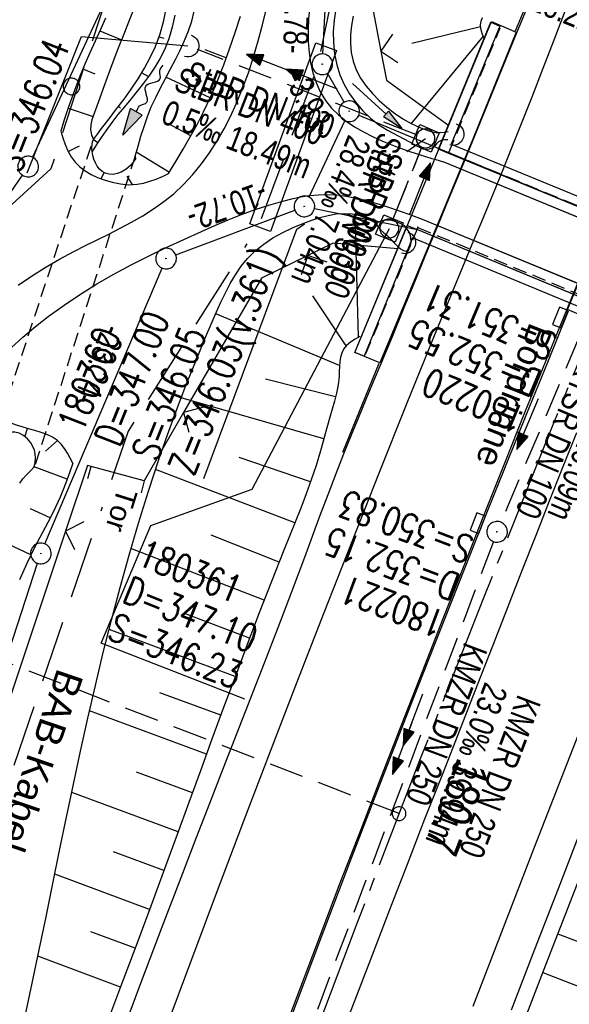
# Model space of a CAD drawing. Extents: x 507679 to 508174, y 445771 to 446563.
# Tile 20 of 43: x 507878 to 507918, y 446115 to 446187. Entities that reach past the tile are written whole.
import ezdxf

# ---------------------------------------------------------------- set-up
doc = ezdxf.new("R2010")
doc.units = 0
doc.header["$LTSCALE"] = 10
doc.header["$MEASUREMENT"] = 0
for name, pattern in [('ACAD_ISO16W100', [73, 15, -6.5, 15, -6.5, 15, -7, 1, -7]), ('ACHSE', [5.5, 4, -0.5, 0.5, -0.5]), ('AUSGEZOGEN', [0]), ('LT00', [0]), ('LT01', [0.2, 0.1, -0.1]), ('LT05', [0.7, 0.5, -0.2]), ('LT12', [0.4, 0.3, -0.1]), ('LT17', [0.15, 0.1, -0.05]), ('STRICHLINIE2', [0.375, 0.25, -0.125])]:
    doc.linetypes.add(name, pattern=pattern)
doc.layers.get('0').update_dxf_attribs({"linetype": 'LT00'})
for name, color, linetype in [('--EK_FBR', 250, 'LT00'), ('--EK_Halt-Pfeil', 4, 'LT00'), ('--EK_Haltung', 7, 'STRICHLINIE2'), ('--EK_Haltung-Text', 140, 'LT00'), ('--EK_Schacht-Text', 5, 'LT00'), ('--EK_ST-93-1', 30, 'LT17'), ('--EL_DFK_AB_L', 21, 'LT00'), ('--EL_DFK_AB_P', 7, 'LT00'), ('--EL_Halt-Pfeil', 4, 'LT00'), ('--EL_Haltung', 182, 'STRICHLINIE2'), ('--EL_Haltung-Text', 182, 'LT00'), ('--FLIEßRICHTPFEIL', 180, 'Continuous'), ('-AX-093', 35, 'ACHSE'), ('-ST-93-1', 250, 'LT00'), ('ABSTAND', 8, 'LT00'), ('BAB-KABEL', 220, 'ACAD_ISO16W100'), ('BAB-KABEL_TEXT', 221, 'Continuous'), ('DFK_AB_L', 21, 'LT00'), ('DFK_AB_P', 7, 'LT00'), ('DFK_BEBAUUNG', 250, 'LT00'), ('DFK_GZPKT', 250, 'LT00'), ('DFK_KATASTER', 250, 'LT00'), ('DFK_VERMPKT', 252, 'LT00'), ('DL', 182, 'LT12'), ('DL_PFEIL', 201, 'LT00'), ('DL_TEXT', 182, 'LT00'), ('PFEIL', 140, 'AUSGEZOGEN'), ('RINNE_TEXT', 11, 'Continuous'), ('TOR_TEXT_A', 11, 'Continuous'), ('V128_AFBR_BAB', 250, 'LT00'), ('V128_BOESCH', 250, 'LT00'), ('V128_BOSCHUNG', 250, 'LT00'), ('V128_BR_KAPPE', 30, 'LT00'), ('V128_BR_WID', 30, 'LT17'), ('V128_GRABEN', 250, 'LT00'), ('V128_H_BORD', 8, 'LT00'), ('V128_KA_MULD', 182, 'LT00'), ('V128_KA_PRUF', 182, 'LT00'), ('V128_LD_MARK', 250, 'LT00'), ('V128_SINKK', 182, 'LT00'), ('V128_TOR', 10, 'LT00'), ('V128_UK_DURCH', 182, 'LT00'), ('V128_Verdeckt', 253, 'LT00'), ('V128_ZAUN', 40, 'LT00'), ('WSG-GRENZE', 162, 'LT05')]:
    doc.layers.add(name, color=color, linetype=linetype)
doc.styles.add('Arial', font='ARIAL.TTF')
doc.styles.add('Beschrift', font='ARIAL.TTF')
doc.styles.add('Haltungsbeschriftung', font='ARIAL.TTF', dxfattribs={"width": 0.75})
doc.styles.add('schachtbeschriftung', font='romans.shx', dxfattribs={"width": 0.75, "height": 2})
doc.styles.get("Standard").update_dxf_attribs({"font": 'ARIAL.TTF'})

# ---------------------------------------------------------------- blocks, each defined once
blk = doc.blocks.new('SYMB7010')
at = {"color": 0, "linetype": 'ByBlock'}
for points in [[(-0.031408, 0.499213), (-0.093728, 0.49134), (-0.15457, 0.475719), (-0.212975, 0.452595), (-0.268021, 0.422333), (-0.31884, 0.385411), (-0.36463, 0.342411), (-0.40467, 0.29401), (-0.438329, 0.240973), (-0.465074, 0.184136), (-0.484486, 0.124395), (-0.496256, 0.062692), (-0.5002, 0)], [(0.5002, 0), (0.496256, 0.062692), (0.484485, 0.124395), (0.465074, 0.184136), (0.438329, 0.240973), (0.40467, 0.29401), (0.36463, 0.342411), (0.31884, 0.385411), (0.268021, 0.422333), (0.212975, 0.452595), (0.15457, 0.475719), (0.093728, 0.49134), (0.031408, 0.499213), (-0.031408, 0.499213)], [(-0.5002, 0), (-0.496256, -0.062692), (-0.484486, -0.124395), (-0.465075, -0.184136), (-0.438329, -0.240973), (-0.404671, -0.29401), (-0.36463, -0.342411), (-0.31884, -0.385411), (-0.268021, -0.422333), (-0.212975, -0.452595), (-0.154571, -0.475719), (-0.093728, -0.49134), (-0.031408, -0.499213), (0.031408, -0.499213)], [(0.031408, -0.499213), (0.093728, -0.491341), (0.15457, -0.475719), (0.212975, -0.452595), (0.268021, -0.422333), (0.31884, -0.385411), (0.36463, -0.342411), (0.404671, -0.294011), (0.438329, -0.240974), (0.465075, -0.184136), (0.484486, -0.124395), (0.496256, -0.062692), (0.500201, 0)]]:
    blk.add_lwpolyline(points, dxfattribs=at)
blk = doc.blocks.new('SYMB2')
at = {"color": 0, "linetype": 'ByBlock', "flags": 128}
for points in [[(-0.031395, 0.499013), (-0.093691, 0.491144), (-0.154509, 0.475528), (-0.21289, 0.452414), (-0.267913, 0.422164), (-0.318712, 0.385257), (-0.364484, 0.342274), (-0.404509, 0.293893), (-0.438154, 0.240877), (-0.464888, 0.184062), (-0.484292, 0.124345), (-0.496058, 0.062667), (-0.5, 0)], [(-0.5, 0), (-0.496058, -0.062667), (-0.484292, -0.124345), (-0.464888, -0.184062), (-0.438154, -0.240877), (-0.404509, -0.293893), (-0.364485, -0.342274), (-0.318712, -0.385257), (-0.267914, -0.422164), (-0.21289, -0.452414), (-0.154509, -0.475529), (-0.093691, -0.491144), (-0.031395, -0.499014), (0.031395, -0.499014)], [(0.5, 0), (0.496057, 0.062667), (0.484292, 0.124345), (0.464888, 0.184062), (0.438153, 0.240877), (0.404509, 0.293893), (0.364484, 0.342274), (0.318712, 0.385257), (0.267913, 0.422164), (0.21289, 0.452414), (0.154509, 0.475528), (0.093691, 0.491144), (0.031395, 0.499013), (-0.031395, 0.499013)], [(0.031395, -0.499014), (0.093691, -0.491144), (0.154509, -0.475529), (0.21289, -0.452414), (0.267914, -0.422164), (0.318712, -0.385257), (0.364485, -0.342274), (0.404509, -0.293893), (0.438154, -0.240877), (0.464889, -0.184062), (0.484292, -0.124345), (0.496058, -0.062667), (0.5, 0)]]:
    blk.add_lwpolyline(points, dxfattribs=at)
blk = doc.blocks.new('FLIEßRICHTPFEIL')
at = {"layer": '--FLIEßRICHTPFEIL'}
blk.add_hatch(color=256, dxfattribs=at).paths.add_polyline_path([(-1.95, 0.4875), (-1.95, -0.4875), (0, 0)])
for p, q in [((-1.95, 0.4875), (-1.95, -0.4875)), ((-1.95, 0.4875), (0, 0)), ((0, 0), (-1.95, -0.4875))]:
    blk.add_line(p, q, dxfattribs=at)
at = {"layer": '--FLIEßRICHTPFEIL', "start_tangent": (-1, 0), "end_tangent": (-1, 0)}
blk.add_spline([(-1.95, 0), (-2.4375, 0), (-2.925, 0.325), (-3.4125, 0), (-3.9, -0.325), (-4.3875, 0), (-4.875, 0.325), (-5.3625, 0), (-5.85, 0)], degree=3, dxfattribs=at)
blk = doc.blocks.new('Pfreil3')
at = {"layer": 'PFEIL'}
blk.add_hatch(color=256, dxfattribs=at).paths.add_polyline_path([(-1.549, 0.273), (-1.549, -0.273), (0, 0)])
for p, q in [((-1.549, 0), (-4.831, 0)), ((-1.549, -0.273), (-1.549, 0.273)), ((-1.549, 0.273), (0, 0)), ((0, 0), (-1.549, -0.273))]:
    blk.add_line(p, q, dxfattribs=at)
blk = doc.blocks.new('SYMB0011')
at = {"color": 0, "linetype": 'ByBlock'}
for p, q in [((0.5, 0), (-0.5, 0)), ((0, 0.5), (0, -0.5))]:
    blk.add_line(p, q, dxfattribs=at)
blk = doc.blocks.new('SYMB0024')
at = {"color": 0, "linetype": 'ByBlock'}
for p, q in [((-0.5, 0.5), (0, 0)), ((0, 0), (0.5, 0.5))]:
    blk.add_line(p, q, dxfattribs=at)
blk = doc.blocks.new('SYMB0652')
at = {"color": 0, "linetype": 'ByBlock'}
blk.add_lwpolyline([(-0.15, -0.075), (0.15, -0.075), (0.15, 0.075), (-0.15, 0.075), (-0.15, -0.075)], dxfattribs=at)
blk = doc.blocks.new('SYMB0003')
at = {"color": 0, "linetype": 'ByBlock'}
for p, q in [((-0.015712, 0), (0.010166, 0.012015)), ((0, -0.021257), (-0.015712, 0)), ((0.010166, 0.012015), (0, -0.021257))]:
    blk.add_line(p, q, dxfattribs=at)
for points in [[(-0.031395, 0.499013), (-0.093691, 0.491144), (-0.154509, 0.475528), (-0.21289, 0.452414), (-0.267913, 0.422164), (-0.318712, 0.385257), (-0.364484, 0.342274), (-0.404509, 0.293893), (-0.438154, 0.240877), (-0.464888, 0.184062), (-0.484292, 0.124345), (-0.496058, 0.062667), (-0.5, 0)], [(0.5, 0), (0.496057, 0.062667), (0.484292, 0.124345), (0.464888, 0.184062), (0.438153, 0.240877), (0.404509, 0.293893), (0.364484, 0.342274), (0.318712, 0.385257), (0.267913, 0.422164), (0.21289, 0.452414), (0.154509, 0.475528), (0.093691, 0.491144), (0.031395, 0.499013), (-0.031395, 0.499013)], [(-0.5, 0), (-0.496058, -0.062667), (-0.484292, -0.124345), (-0.464888, -0.184062), (-0.438154, -0.240877), (-0.404509, -0.293893), (-0.364485, -0.342274), (-0.318712, -0.385257), (-0.267914, -0.422164), (-0.21289, -0.452414), (-0.154509, -0.475529), (-0.093691, -0.491144), (-0.031395, -0.499014), (0.031395, -0.499014)], [(0.031395, -0.499014), (0.093691, -0.491144), (0.154509, -0.475529), (0.21289, -0.452414), (0.267914, -0.422164), (0.318712, -0.385257), (0.364485, -0.342274), (0.404509, -0.293893), (0.438154, -0.240877), (0.464889, -0.184062), (0.484292, -0.124345), (0.496058, -0.062667), (0.5, 0)]]:
    blk.add_lwpolyline(points, dxfattribs=at)
blk = doc.blocks.new('SYMB1210')
at = {"color": 0, "linetype": 'ByBlock'}
blk.add_line((0.018815, -0.179014), (0.055623, -0.17119), dxfattribs=at)
for points in [[(-0.2, -0.2), (-0.2, 0.2), (0.2, 0.2), (0.2, -0.2), (-0.2, -0.2)], [(0.018815, 0.179014), (-0.018815, 0.179014), (-0.055623, 0.17119), (-0.09, 0.155885), (-0.120444, 0.133766), (-0.145623, 0.105801), (-0.164438, 0.073213), (-0.176067, 0.037424), (-0.18, 0)], [(-0.18, 0), (-0.176067, -0.037424), (-0.164438, -0.073213), (-0.145623, -0.105801), (-0.120444, -0.133766), (-0.09, -0.155885), (-0.055623, -0.17119), (-0.018815, -0.179014), (0.018815, -0.179014)], [(0.18, 0), (0.176067, 0.037424), (0.164438, 0.073213), (0.145623, 0.105801), (0.120444, 0.133766), (0.09, 0.155885), (0.055623, 0.17119), (0.018815, 0.179014)], [(0.055623, -0.17119), (0.09, -0.155885), (0.120444, -0.133766), (0.145623, -0.105801), (0.164438, -0.073213), (0.176067, -0.037424), (0.18, 0)]]:
    blk.add_lwpolyline(points, dxfattribs=at)
blk = doc.blocks.new('SYMB1107')
at = {"color": 0, "linetype": 'ByBlock'}
for points in [[(-0.2, 0), (-0.196157, 0.039018), (-0.184776, 0.076537), (-0.166294, 0.111114), (-0.141421, 0.141421), (-0.111114, 0.166294), (-0.076537, 0.184776), (-0.039018, 0.196157), (0, 0.2)], [(0, 0.2), (0.039018, 0.196157), (0.076537, 0.184776), (0.111114, 0.166294), (0.141421, 0.141421), (0.166294, 0.111114), (0.184776, 0.076537), (0.196157, 0.039018), (0.2, 0)]]:
    blk.add_lwpolyline(points, dxfattribs=at)
blk = doc.blocks.new('SYMB0070')
at = {"color": 0, "linetype": 'ByBlock'}
for p, q in [((-0.5, 0), (0.2, 0)), ((0.5, 0), (0.2, 0.1)), ((0.2, 0.1), (0.2, 0)), ((0.468, 0), (0.21, 0.086)), ((0.21, 0.086), (0.21, -0.086)), ((0.21, -0.086), (0.468, 0)), ((0.22, -0.072), (0.437, 0)), ((0.23, -0.058), (0.405, 0)), ((0.24, -0.045), (0.374, 0)), ((0.342, 0), (0.25, 0.031)), ((0.25, 0.031), (0.25, -0.031)), ((0.25, -0.031), (0.342, 0)), ((0.26, -0.017), (0.31, 0)), ((0.27, -0.003), (0.279, 0))]:
    blk.add_line(p, q, dxfattribs=at)
for points in [[(0.2, 0), (0.2, -0.1), (0.5, 0)], [(0.437, 0), (0.22, 0.072), (0.22, -0.072)], [(0.405, 0), (0.23, 0.058), (0.23, -0.058)], [(0.374, 0), (0.24, 0.045), (0.24, -0.045)], [(0.31, 0), (0.26, 0.017), (0.26, -0.017)], [(0.279, 0), (0.27, 0.003), (0.27, -0.003)]]:
    blk.add_lwpolyline(points, dxfattribs=at)

msp = doc.modelspace()

# ---------------------------------------------------------------- linework, layer by layer
at = {"layer": '--EK_FBR', "flags": 128}
for points in [[(507900.87, 446197.797), (507900.568, 446196.324), (507900.261, 446194.852), (507899.946, 446193.38), (507899.618, 446191.91), (507899.427, 446191.082), (507899.24, 446190.253), (507899.064, 446189.422), (507898.908, 446188.588), (507898.78, 446187.75), (507898.69, 446186.905), (507898.646, 446186.054), (507898.656, 446185.194), (507898.715, 446184.44), (507898.828, 446183.69), (507898.998, 446182.955), (507899.233, 446182.246), (507899.536, 446181.574), (507899.914, 446180.95), (507900.355, 446180.399), (507900.86, 446179.899), (507901.42, 446179.448), (507902.024, 446179.039), (507902.661, 446178.669), (507903.32, 446178.334), (507903.992, 446178.03), (507904.898, 446177.662), (507905.806, 446177.332), (507906.715, 446177.03), (507907.626, 446176.746), (507907.834, 446176.684), (507908.538, 446176.472), (507935.031, 446165.555), (507935.611, 446165.263), (507935.93, 446165.102), (507936.826, 446164.642), (507937.716, 446164.168), (507938.597, 446163.671), (507939.465, 446163.146), (507940.291, 446162.603), (507941.097, 446162.025), (507941.875, 446161.411), (507942.62, 446160.758), (507943.325, 446160.068), (507943.983, 446159.337), (507944.588, 446158.565), (507945.134, 446157.751), (507945.608, 446156.909), (507946.02, 446156.031), (507946.371, 446155.123), (507946.663, 446154.192), (507946.896, 446153.242), (507947.071, 446152.282), (507947.191, 446151.316), (507947.256, 446150.35), (507947.262, 446149.084), (507947.181, 446147.829), (507947.022, 446146.584), (507946.792, 446145.349), (507946.497, 446144.121), (507946.145, 446142.9), (507945.743, 446141.686), (507945.298, 446140.477), (507944.817, 446139.272), (507944.308, 446138.072), (507943.777, 446136.874), (507943.232, 446135.677), (507942.68, 446134.482)], [(507870.689, 446151.366), (507870.976, 446152.288), (507871.269, 446153.206), (507871.573, 446154.118), (507871.895, 446155.02), (507872.241, 446155.91), (507872.616, 446156.784), (507873.026, 446157.639), (507873.478, 446158.472), (507874.089, 446159.452), (507874.763, 446160.394), (507875.494, 446161.3), (507876.277, 446162.169), (507877.105, 446163.001), (507877.971, 446163.797), (507878.87, 446164.557), (507879.795, 446165.281), (507880.95, 446166.116), (507882.133, 446166.903), (507883.34, 446167.647), (507884.568, 446168.352), (507885.815, 446169.022), (507887.077, 446169.663), (507888.353, 446170.279), (507889.638, 446170.874), (507890.93, 446171.454), (507891.891, 446171.875), (507892.857, 446172.283), (507893.83, 446172.672), (507894.814, 446173.035), (507895.809, 446173.366), (507896.82, 446173.659), (507897.459, 446173.818), (507898.104, 446173.953), (507898.753, 446174.056), (507899.404, 446174.119), (507900.057, 446174.136), (507900.726, 446174.1), (507901.393, 446174.017), (507902.056, 446173.894), (507902.713, 446173.741), (507903.57, 446173.505), (507904.417, 446173.239), (507905.255, 446172.951), (507906.088, 446172.647), (507906.155, 446172.622), (507906.918, 446172.336), (507933.305, 446161.479), (507933.911, 446161.127), (507934.082, 446161.028), (507934.857, 446160.571), (507935.627, 446160.104), (507936.391, 446159.622), (507937.145, 446159.119), (507937.829, 446158.634), (507938.496, 446158.124), (507939.14, 446157.587), (507939.755, 446157.02), (507940.333, 446156.421), (507940.868, 446155.786), (507941.354, 446155.113), (507941.82, 446154.336), (507942.222, 446153.519), (507942.56, 446152.67), (507942.836, 446151.798), (507943.052, 446150.911), (507943.209, 446150.018), (507943.328, 446148.88), (507943.361, 446147.744), (507943.315, 446146.611), (507943.199, 446145.48), (507943.018, 446144.351), (507942.78, 446143.224), (507942.492, 446142.098), (507942.161, 446140.974), (507941.794, 446139.85), (507941.399, 446138.728), (507940.983, 446137.606), (507940.552, 446136.485), (507940.114, 446135.364)]]:
    msp.add_lwpolyline(points, dxfattribs=at)
at = {"layer": '--EK_FBR', "color": 2}
for points in [[(507897.32, 446114.567), (507899.515, 446120.357), (507900.986, 446124.2), (507902.465, 446128.04), (507903.952, 446131.877), (507905.446, 446135.711), (507906.945, 446139.543), (507908.448, 446143.374), (507909.92, 446147.115), (507911.398, 446150.855), (507912.882, 446154.591), (507914.376, 446158.324), (507915.881, 446162.052), (507917.4, 446165.775), (507919.021, 446169.702), (507920.659, 446173.623), (507922.008, 446176.82), (507923.366, 446180.013), (507924.73, 446183.204), (507926.101, 446186.392), (507927.474, 446189.578)], [(507901.537, 446114.348), (507903.309, 446118.996), (507904.574, 446122.282), (507905.847, 446125.566), (507907.126, 446128.847), (507908.408, 446132.127), (507909.693, 446135.406), (507910.978, 446138.685), (507912.262, 446141.964), (507913.234, 446144.453), (507914.207, 446146.941), (507915.182, 446149.429), (507916.161, 446151.915), (507917.146, 446154.399), (507918.14, 446156.879)]]:
    msp.add_lwpolyline(points, dxfattribs=at)
at = {"layer": '--EK_FBR'}
for points in [[(507877.615, 446167.559), (507878.588, 446168.218), (507879.59, 446168.843), (507880.614, 446169.435), (507881.659, 446169.997), (507882.5, 446170.426), (507883.346, 446170.847), (507884.189, 446171.266), (507885.026, 446171.691), (507885.85, 446172.132), (507886.655, 446172.594), (507887.436, 446173.086), (507888.187, 446173.615), (507888.903, 446174.19), (507889.622, 446174.859), (507890.295, 446175.582), (507890.924, 446176.353), (507891.509, 446177.165), (507892.052, 446178.012), (507892.554, 446178.888), (507893.016, 446179.786), (507893.439, 446180.7), (507893.904, 446181.827), (507894.321, 446182.966), (507894.695, 446184.116), (507895.034, 446185.275), (507895.345, 446186.442), (507895.635, 446187.613)], [(507885.149, 446113.236), (507886.604, 446117.131), (507888.072, 446121.02), (507889.555, 446124.904), (507890.538, 446127.452), (507891.526, 446129.997), (507892.517, 446132.542), (507893.509, 446135.086), (507894.5, 446137.631), (507895.486, 446140.178), (507896.467, 446142.726), (507897.44, 446145.278), (507898.402, 446147.834), (507898.967, 446149.351), (507899.533, 446150.868), (507900.102, 446152.383), (507900.679, 446153.896), (507901.269, 446155.403), (507901.791, 446156.7), (507902.321, 446157.994), (507902.858, 446159.285), (507903.398, 446160.575), (507903.937, 446161.865), (507904.758, 446163.843), (507905.573, 446165.823), (507906.386, 446167.804), (507907.198, 446169.785), (507908.053, 446171.865), (507908.908, 446173.944), (507909.764, 446176.024), (507910.617, 446178.104), (507911.415, 446180.057), (507912.212, 446182.011), (507913.008, 446183.964), (507913.807, 446185.917), (507914.596, 446187.837)], [(507913.41, 446115.004), (507915.102, 446119.406), (507916.802, 446123.804), (507918.511, 446128.2)]]:
    msp.add_lwpolyline(points, dxfattribs=at)
at = {"layer": '--EK_Haltung'}
for p, q in [((507906.461, 446178.475), (507890.634, 446184.641)), ((507904.819, 446172.36), (507906.881, 446177.508)), ((507918.302, 446163.81), (507912.644, 446150.358)), ((507912.089, 446148.965), (507898.552, 446112.99))]:
    msp.add_line(p, q, dxfattribs=at)
at = {"layer": '--EK_Schacht-Text', "flags": 128}
for points in [[(507878.269, 446175.708), (507882.216, 446185.581), (507889.935, 446184.915)], [(507905.819, 446177.256), (507907.16, 446178.203)], [(507894.063, 446137.525), (507883.634, 446141.605), (507887.234, 446150.134), (507894.6, 446152.762), (507904.541, 446171.667)], [(507891.082, 446153.527), (507897.83, 446171.616), (507898.386, 446172.008)]]:
    msp.add_lwpolyline(points, dxfattribs=at)
at = {"layer": '--EK_ST-93-1', "ltscale": 2.5}
msp.add_line((507905.245, 446129.23), (507867.932, 446143.617), dxfattribs=at)
at = {"layer": '--EL_DFK_AB_L'}
for p, q in [((507899.721, 446184.328), (507899.95, 446188.6)), ((507901.258, 446180.818), (507900.053, 446182.927)), ((507902.323, 446179.881), (507940.078, 446164.155)), ((507889.052, 446169.755), (507897.679, 446173.003)), ((507899.115, 446173.118), (507906.581, 446171.587)), ((507906.581, 446171.587), (507932.911, 446160.689)), ((507879.564, 446148.791), (507888.057, 446168.799)), ((507817.884, 445960.444), (507879.037, 446147.386))]:
    msp.add_line(p, q, dxfattribs=at)
at = {"layer": '--EL_Haltung'}
for p, q in [((507906.461, 446178.475), (507890.634, 446184.641)), ((507904.819, 446172.36), (507906.881, 446177.508)), ((507918.302, 446163.81), (507912.644, 446150.358)), ((507912.089, 446148.965), (507898.552, 446112.99))]:
    msp.add_line(p, q, dxfattribs=at)
at = {"layer": '-AX-093', "ltscale": 0.2}
msp.add_lwpolyline([(507976.479, 446292.303), (507970.956, 446280.818), (507965.489, 446269.307), (507960.08, 446257.768), (507954.733, 446246.201), (507949.45, 446234.604), (507944.233, 446222.977), (507939.084, 446211.32), (507935.752, 446203.669), (507930.724, 446191.959), (507925.769, 446180.219), (507920.888, 446168.447), (507916.081, 446156.645), (507911.348, 446144.812), (507906.689, 446132.951), (507902.105, 446121.06), (507897.596, 446109.141)], dxfattribs=at)
at = {"layer": 'BAB-KABEL', "ltscale": 0.03, "flags": 128}
msp.add_lwpolyline([(508053.195, 446514.557), (508053.055, 446512.517), (508031.724, 446493.735), (508025.765, 446492.102), (508020.21, 446489.1), (508016.01, 446486.751), (508018.853, 446477.045), (508018.707, 446455.032), (508016.469, 446434.121), (508001.556, 446402.935), (507988.746, 446377.199), (507959.8, 446320.202), (507925.33, 446249.311), (507916.941, 446230.238), (507900.171, 446187.505), (507899.3, 446183.352), (507895.111, 446171.982), (507885.59, 446156.978), (507861.927, 446087.711), (507849.064, 446048.467), (507830.929, 445993.111), (507819.179, 445959.431), (507803.721, 445939.685), (507777.25, 445905.809), (507782.056, 445900.056), (507801.85, 445885.768), (507805.534, 445872.298), (507800.258, 445847.408), (507794.949, 445819.996)], dxfattribs=at)
at = {"layer": 'BAB-KABEL_TEXT', "flags": 128}
msp.add_lwpolyline([(507894.413, 446172.011), (507899.205, 446185.124), (507900.717, 446184.572), (507895.925, 446171.459)], close=True, dxfattribs=at)
at = {"layer": 'DFK_AB_L'}
for p, q in [((507899.721, 446184.328), (507899.95, 446188.6)), ((507901.258, 446180.818), (507900.053, 446182.927)), ((507902.323, 446179.881), (507940.078, 446164.155)), ((507889.052, 446169.755), (507897.679, 446173.003)), ((507899.115, 446173.118), (507906.581, 446171.587)), ((507906.581, 446171.587), (507932.911, 446160.689)), ((507879.564, 446148.791), (507888.057, 446168.799)), ((507817.884, 445960.444), (507879.037, 446147.386))]:
    msp.add_line(p, q, dxfattribs=at)
at = {"layer": 'DFK_BEBAUUNG'}
for points in [[(507912.551, 446186.349), (507909.031, 446177.79), (507935.54, 446166.868), (507938.701, 446174.54), (507939.34, 446174.248), (507935.92, 446165.938), (507935.201, 446166.25), (507908.85, 446177.108), (507908.111, 446177.409), (507911.91, 446186.638), (507912.551, 446186.349)], [(507902.711, 446162.419), (507902.05, 446162.668), (507905.841, 446171.888), (507906.581, 446171.587), (507932.911, 446160.689), (507933.631, 446160.39), (507930.211, 446152.099), (507929.55, 446152.349), (507932.711, 446160.009), (507906.221, 446170.981), (507902.711, 446162.419)]]:
    msp.add_lwpolyline(points, dxfattribs=at)
at = {"layer": 'DFK_KATASTER'}
for p, q in [((507891.334, 446204.038), (507878.667, 446176.84)), ((507901.311, 446179.492), (507898.7, 446173.946)), ((507877.925, 446175.541), (507868.446, 446161.787))]:
    msp.add_line(p, q, dxfattribs=at)
at = {"layer": 'DL'}
msp.add_line((507904.819, 446172.36), (507906.881, 446177.508), dxfattribs=at)
at = {"layer": 'V128_AFBR_BAB', "color": 0}
for points in [[(507897.32, 446114.567), (507899.515, 446120.357), (507900.986, 446124.2), (507902.465, 446128.04), (507903.952, 446131.877), (507905.446, 446135.711), (507906.945, 446139.543), (507908.448, 446143.374), (507909.92, 446147.115), (507911.398, 446150.855), (507912.882, 446154.591), (507914.376, 446158.324), (507915.881, 446162.052), (507917.4, 446165.775), (507919.021, 446169.702), (507920.659, 446173.623), (507922.008, 446176.82), (507923.366, 446180.013), (507924.73, 446183.204), (507926.101, 446186.392), (507927.474, 446189.578)], [(507901.537, 446114.348), (507903.309, 446118.996), (507904.574, 446122.282), (507905.847, 446125.566), (507907.126, 446128.847), (507908.408, 446132.127), (507909.693, 446135.406), (507910.978, 446138.685), (507912.262, 446141.964), (507913.234, 446144.453), (507914.207, 446146.941), (507915.182, 446149.429), (507916.161, 446151.915), (507917.146, 446154.399), (507918.14, 446156.879)]]:
    msp.add_lwpolyline(points, dxfattribs=at)
at = {"layer": 'V128_AFBR_BAB'}
for points in [[(507877.615, 446167.559), (507878.588, 446168.218), (507879.59, 446168.843), (507880.614, 446169.435), (507881.659, 446169.997), (507882.5, 446170.426), (507883.346, 446170.847), (507884.189, 446171.266), (507885.026, 446171.691), (507885.85, 446172.132), (507886.655, 446172.594), (507887.436, 446173.086), (507888.187, 446173.615), (507888.903, 446174.19), (507889.622, 446174.859), (507890.295, 446175.582), (507890.924, 446176.353), (507891.509, 446177.165), (507892.052, 446178.012), (507892.554, 446178.888), (507893.016, 446179.786), (507893.439, 446180.7), (507893.904, 446181.827), (507894.321, 446182.966), (507894.695, 446184.116), (507895.034, 446185.275), (507895.345, 446186.442), (507895.635, 446187.613)], [(507885.149, 446113.236), (507886.604, 446117.131), (507888.072, 446121.02), (507889.555, 446124.904), (507890.538, 446127.452), (507891.526, 446129.997), (507892.517, 446132.542), (507893.509, 446135.086), (507894.5, 446137.631), (507895.486, 446140.178), (507896.467, 446142.726), (507897.44, 446145.278), (507898.402, 446147.834), (507898.967, 446149.351), (507899.533, 446150.868), (507900.102, 446152.383), (507900.679, 446153.896), (507901.269, 446155.403), (507901.791, 446156.7), (507902.321, 446157.994), (507902.858, 446159.285), (507903.398, 446160.575), (507903.937, 446161.865), (507904.758, 446163.843), (507905.573, 446165.823), (507906.386, 446167.804), (507907.198, 446169.785), (507908.053, 446171.865), (507908.908, 446173.944), (507909.764, 446176.024), (507910.617, 446178.104), (507911.415, 446180.057), (507912.212, 446182.011), (507913.008, 446183.964), (507913.807, 446185.917), (507914.596, 446187.837)], [(507898.69, 446186.905), (507898.646, 446186.054), (507898.656, 446185.194), (507898.715, 446184.44), (507898.828, 446183.69), (507898.998, 446182.955), (507899.233, 446182.246), (507899.536, 446181.574), (507899.914, 446180.95), (507900.355, 446180.399), (507900.86, 446179.899), (507901.42, 446179.448), (507902.024, 446179.039), (507902.661, 446178.669), (507903.32, 446178.334), (507903.992, 446178.03), (507904.898, 446177.662), (507905.806, 446177.332), (507906.715, 446177.03), (507907.626, 446176.746), (507907.834, 446176.684)], [(507877.105, 446163.001), (507877.971, 446163.797), (507878.87, 446164.557), (507879.795, 446165.281), (507880.95, 446166.116), (507882.133, 446166.903), (507883.34, 446167.647), (507884.568, 446168.352), (507885.815, 446169.022), (507887.077, 446169.663), (507888.353, 446170.279), (507889.638, 446170.874), (507890.93, 446171.454), (507891.891, 446171.875), (507892.857, 446172.283), (507893.83, 446172.672), (507894.814, 446173.035), (507895.809, 446173.366), (507896.82, 446173.659), (507897.459, 446173.818), (507898.104, 446173.953), (507898.753, 446174.056), (507899.404, 446174.119), (507900.057, 446174.136), (507900.726, 446174.1), (507901.393, 446174.017), (507902.056, 446173.894), (507902.713, 446173.741), (507903.57, 446173.505), (507904.417, 446173.239), (507905.255, 446172.951), (507906.088, 446172.647), (507906.155, 446172.622)], [(507913.41, 446115.004), (507915.102, 446119.406), (507916.802, 446123.804), (507918.511, 446128.2)]]:
    msp.add_lwpolyline(points, dxfattribs=at)
at = {"layer": 'V128_BOESCH'}
for points in [[(507885.911, 446187.36), (507885.622, 446186.625), (507885.33, 446185.891), (507884.835, 446184.617), (507884.355, 446183.346), (507883.889, 446182.079), (507883.43, 446180.813), (507882.975, 446179.549), (507882.89, 446179.189), (507882.879, 446178.82), (507882.942, 446178.456), (507883.076, 446178.112)], [(507883.076, 446178.112), (507883.375, 446178.512), (507883.676, 446178.912), (507884.218, 446179.623), (507884.762, 446180.336), (507885.3, 446181.055), (507885.822, 446181.783), (507886.319, 446182.525), (507886.782, 446183.284), (507887.203, 446184.063), (507887.572, 446184.867), (507887.914, 446185.795), (507888.185, 446186.753), (507888.387, 446187.732)], [(507886.112, 446176.909), (507886.315, 446177.631), (507886.526, 446178.352), (507886.752, 446179.068), (507887.001, 446179.778), (507887.28, 446180.48), (507887.596, 446181.178), (507887.94, 446181.869), (507888.301, 446182.554), (507888.668, 446183.237), (507889.03, 446183.92), (507889.377, 446184.606), (507889.698, 446185.296), (507889.983, 446185.995), (507890.22, 446186.704), (507890.399, 446187.425)], [(507883.969, 446186.927), (507883.593, 446186.088), (507883.21, 446185.251), (507882.828, 446184.413), (507882.456, 446183.572), (507882.102, 446182.724), (507881.797, 446181.936), (507881.51, 446181.141), (507881.236, 446180.341), (507880.971, 446179.538), (507880.711, 446178.734)], [(507888.983, 446187.133), (507888.799, 446186.265), (507888.55, 446185.422), (507888.227, 446184.612), (507887.907, 446183.98), (507887.542, 446183.369), (507887.14, 446182.775), (507886.708, 446182.195), (507886.257, 446181.623), (507885.792, 446181.057), (507885.324, 446180.492), (507884.86, 446179.923), (507884.408, 446179.348), (507883.977, 446178.761), (507883.639, 446178.264), (507883.314, 446177.76), (507882.996, 446177.252)], [(507888.534, 446175.644), (507889.068, 446176.526), (507889.595, 446177.412), (507890.109, 446178.303), (507890.604, 446179.204), (507891.072, 446180.117), (507891.597, 446181.239), (507892.08, 446182.379), (507892.529, 446183.536), (507892.951, 446184.706), (507893.352, 446185.886), (507893.738, 446187.072)], [(507911.401, 446185.493), (507911.307, 446185.732), (507911.226, 446185.969), (507911.171, 446186.204), (507911.155, 446186.436), (507911.199, 446186.705), (507911.3, 446186.969)], [(507880.711, 446178.734), (507880.868, 446178.241), (507881.038, 446177.759), (507881.234, 446177.297), (507881.467, 446176.865), (507881.752, 446176.474), (507882.092, 446176.135), (507882.482, 446175.842), (507882.913, 446175.59), (507883.372, 446175.376), (507883.849, 446175.196), (507884.448, 446175.018), (507885.051, 446174.897), (507885.653, 446174.845), (507886.248, 446174.873), (507886.715, 446174.957), (507887.175, 446175.088), (507887.631, 446175.254), (507888.083, 446175.443), (507888.534, 446175.644)], [(507878.137, 446114.534), (507878.647, 446116.938), (507879.147, 446119.344), (507879.643, 446121.751), (507880.136, 446124.158), (507880.63, 446126.564), (507881.129, 446128.968), (507881.635, 446131.367), (507882.152, 446133.762), (507882.683, 446136.152), (507883.232, 446138.534), (507883.8, 446140.908), (507884.393, 446143.273), (507885.013, 446145.627), (507885.662, 446147.97), (507886.345, 446150.3), (507887.065, 446152.617), (507887.825, 446154.918), (507888.45, 446156.71), (507889.103, 446158.496), (507889.785, 446160.277), (507890.497, 446162.056), (507891.241, 446163.837), (507892.018, 446165.622), (507892.331, 446166.317), (507892.657, 446167.003), (507893.005, 446167.673), (507893.383, 446168.316), (507893.8, 446168.925), (507894.263, 446169.489), (507894.821, 446170.04), (507895.437, 446170.535), (507896.103, 446170.98), (507896.812, 446171.379), (507897.559, 446171.739), (507898.335, 446172.064), (507898.915, 446172.28), (507899.504, 446172.47), (507900.095, 446172.621), (507900.684, 446172.721), (507901.267, 446172.758), (507901.84, 446172.722), (507902.396, 446172.599), (507902.815, 446172.441), (507903.226, 446172.245), (507903.632, 446172.028)], [(507902.396, 446163.829), (507902.052, 446163.63), (507901.729, 446163.419), (507901.445, 446163.184), (507901.222, 446162.914), (507901.086, 446162.637), (507901, 446162.33), (507900.951, 446162.001), (507900.926, 446161.658), (507900.911, 446161.307), (507900.892, 446160.958), (507900.821, 446160.335), (507900.706, 446159.734), (507900.561, 446159.148), (507900.399, 446158.57), (507900.231, 446157.992), (507900.061, 446157.381), (507899.894, 446156.765), (507899.726, 446156.149), (507899.552, 446155.533), (507899.229, 446154.485), (507898.879, 446153.446), (507898.506, 446152.416), (507898.116, 446151.393), (507897.714, 446150.374), (507897.306, 446149.357), (507896.896, 446148.341), (507895.993, 446146.067), (507895.106, 446143.787), (507894.234, 446141.501), (507893.374, 446139.211), (507892.523, 446136.918), (507891.679, 446134.622), (507890.839, 446132.324), (507890.001, 446130.026), (507889.161, 446127.728), (507888.318, 446125.432), (507887.236, 446122.51), (507886.146, 446119.591), (507885.051, 446116.674), (507883.953, 446113.758)], [(507881.595, 446154.649), (507881.4, 446155.019), (507881.197, 446155.378), (507880.978, 446155.717), (507880.737, 446156.023), (507880.466, 446156.288), (507880.11, 446156.532), (507879.714, 446156.722), (507879.286, 446156.876), (507878.835, 446157.007), (507878.372, 446157.134), (507877.904, 446157.272), (507877.504, 446157.407), (507877.109, 446157.545), (507876.719, 446157.668), (507876.337, 446157.759), (507875.961, 446157.802), (507875.594, 446157.777), (507875.29, 446157.695), (507874.991, 446157.565), (507874.696, 446157.398), (507874.404, 446157.208), (507874.113, 446157.005)], [(507881.595, 446154.649), (507881.377, 446154.029), (507881.153, 446153.411), (507880.918, 446152.798), (507880.666, 446152.192), (507880.324, 446151.449), (507879.958, 446150.717), (507879.579, 446149.991), (507879.195, 446149.266), (507878.819, 446148.538), (507878.254, 446147.369), (507877.727, 446146.184)], [(507877.734, 446153.207), (507877.971, 446153.515), (507878.232, 446153.809), (507878.509, 446154.094), (507878.793, 446154.374)], [(507914.504, 446114.676), (507915.719, 446117.84), (507916.947, 446120.999), (507918.186, 446124.154), (507919.433, 446127.305), (507920.686, 446130.455), (507921.942, 446133.603), (507923.199, 446136.751), (507924.725, 446140.579), (507926.249, 446144.408)]]:
    msp.add_lwpolyline(points, dxfattribs=at)
at = {"layer": 'V128_BOSCHUNG'}
for p, q in [((507883.549, 446185.99), (507885.115, 446185.343)), ((507911.161, 446186.289), (507906.165, 446185.085)), ((507887.84, 446185.577), (507888.181, 446185.46)), ((507911.351, 446185.617), (507906.099, 446179.253)), ((507892.716, 446184.045), (507891.188, 446184.627)), ((507882.318, 446183.249), (507883.188, 446182.895)), ((507886.586, 446182.953), (507887.074, 446182.684)), ((507891.558, 446181.154), (507888.343, 446182.634)), ((507881.253, 446180.392), (507883.058, 446179.779)), ((507884.895, 446180.512), (507885.037, 446180.413)), ((507890.156, 446178.387), (507888.628, 446179.212)), ((507883.086, 446178.126), (507883.399, 446177.893)), ((507881.258, 446177.246), (507882.071, 446177.654)), ((507888.592, 446175.739), (507886.192, 446177.194)), ((507883.644, 446175.269), (507883.85, 446175.718)), ((507885.919, 446174.848), (507885.538, 446175.455)), ((507902.311, 446163.781), (507902.061, 446172.682)), ((507901.413, 446163.151), (507898.991, 446166.772)), ((507900.931, 446161.738), (507891.957, 446165.483)), ((507900.639, 446159.447), (507895.568, 446160.751)), ((507899.799, 446156.414), (507889.441, 446159.388)), ((507878.281, 446157.16), (507878.11, 446156.581)), ((507880.466, 446156.288), (507879.614, 446155.526)), ((507898.828, 446153.303), (507893.661, 446155.067)), ((507881.18, 446153.485), (507878.791, 446154.372)), ((507897.688, 446150.309), (507887.58, 446154.19)), ((507879.941, 446150.684), (507878.527, 446151.327)), ((507896.551, 446147.479), (507891.613, 446149.428)), ((507878.553, 446147.999), (507876.428, 446148.99)), ((507895.468, 446144.723), (507885.802, 446148.456)), ((507894.407, 446141.957), (507889.695, 446143.737)), ((507893.36, 446139.173), (507884.216, 446142.577)), ((507892.322, 446136.371), (507887.907, 446138.002)), ((507891.289, 446133.554), (507882.805, 446136.689)), ((507890.26, 446130.736), (507886.203, 446132.235)), ((507889.231, 446127.918), (507881.509, 446130.771)), ((507888.196, 446125.102), (507884.541, 446126.453)), ((507887.154, 446122.289), (507880.274, 446124.831)), ((507886.1, 446119.468), (507882.883, 446120.669)), ((507916.758, 446120.516), (507926.465, 446116.732)), ((507885.042, 446116.648), (507879.056, 446118.905)), ((507915.667, 446117.707), (507920.48, 446115.845))]:
    msp.add_line(p, q, dxfattribs=at)
at = {"layer": 'V128_BR_KAPPE'}
for points in [[(507903.858, 446161.931), (507902.045, 446162.664), (507905.297, 446170.547), (507908.72, 446178.827), (507911.939, 446186.667), (507913.741, 446185.903), (507910.585, 446178.14), (507907.131, 446169.81), (507903.858, 446161.931)], [(507886.112, 446176.909), (507886.135, 446176.709), (507885.959, 446176.472), (507885.771, 446176.246), (507885.463, 446175.967), (507885.1, 446175.751), (507884.813, 446175.648), (507884.513, 446175.594), (507884.215, 446175.6), (507883.935, 446175.676), (507883.716, 446175.804), (507883.525, 446175.98), (507883.363, 446176.191), (507883.232, 446176.421), (507883.122, 446176.691), (507883.046, 446176.968), (507882.996, 446177.252), (507882.972, 446177.513), (507882.986, 446177.772), (507883.024, 446177.943), (507883.076, 446178.112)], [(507920.725, 446173.597), (507921.76, 446173.162), (507922.808, 446172.729), (507924.327, 446172.1), (507921.083, 446164.257), (507919.628, 446164.856), (507918.693, 446165.27), (507917.465, 446165.784), (507920.725, 446173.597)], [(507878.793, 446154.374), (507878.849, 446154.694), (507878.881, 446155.011), (507878.867, 446155.324), (507878.799, 446155.599), (507878.685, 446155.864), (507878.534, 446156.115), (507878.301, 446156.406), (507878.022, 446156.647), (507877.696, 446156.817), (507877.393, 446156.89), (507877.082, 446156.891), (507876.789, 446156.814), (507876.563, 446156.68), (507876.364, 446156.502), (507876.182, 446156.3), (507875.869, 446155.911), (507875.573, 446155.518), (507875.519, 446155.338)]]:
    msp.add_lwpolyline(points, dxfattribs=at)
at = {"layer": 'V128_BR_WID'}
for p, q in [((507908.859, 446177.167), (507912.553, 446186.163)), ((507875.519, 446155.338), (507883.076, 446178.112)), ((507886.112, 446176.909), (507878.793, 446154.374)), ((507908.859, 446177.167), (507935.237, 446166.297)), ((507906.604, 446171.745), (507902.838, 446162.616)), ((507906.604, 446171.745), (507932.97, 446160.798))]:
    msp.add_line(p, q, dxfattribs=at)
at = {"layer": 'V128_GRABEN'}
for points in [[(507900.652, 446187.599), (507900.536, 446186.78), (507900.475, 446185.962), (507900.479, 446185.148), (507900.559, 446184.34), (507900.725, 446183.541), (507900.961, 446182.816), (507901.274, 446182.11), (507901.657, 446181.433), (507902.104, 446180.793), (507902.609, 446180.201), (507903.167, 446179.665), (507903.77, 446179.195), (507904.414, 446178.799), (507906.77, 446177.533), (507906.978, 446177.454), (507907.209, 446177.421), (507907.443, 446177.439), (507907.661, 446177.508), (507907.844, 446177.633), (507907.945, 446177.751), (507908.036, 446177.876), (507908.136, 446177.983), (507908.32, 446178.079), (507908.541, 446178.119), (507908.78, 446178.131)], [(507901.92, 446187.068), (507901.798, 446186.397), (507901.725, 446185.733), (507901.712, 446185.079), (507901.769, 446184.437), (507901.906, 446183.812), (507902.14, 446183.183), (507902.46, 446182.578), (507902.853, 446182), (507903.308, 446181.453), (507903.812, 446180.938), (507904.354, 446180.461), (507904.921, 446180.023), (507905.509, 446179.626), (507906.115, 446179.278), (507906.744, 446178.984), (507907.4, 446178.75), (507907.665, 446178.678), (507907.935, 446178.634), (507908.225, 446178.631), (507908.517, 446178.662), (507908.81, 446178.711)], [(507905.775, 446171.704), (507905.498, 446171.947), (507905.136, 446172.135), (507904.714, 446172.242), (507904.43, 446172.263), (507904.153, 446172.25), (507903.91, 446172.205), (507903.728, 446172.13), (507903.632, 446172.028), (507903.642, 446171.9), (507903.743, 446171.749), (507903.91, 446171.576), (507904.12, 446171.384), (507904.349, 446171.175), (507904.62, 446170.905), (507904.879, 446170.635), (507905.124, 446170.389), (507905.203, 446170.32)]]:
    msp.add_lwpolyline(points, dxfattribs=at)
at = {"layer": 'V128_H_BORD'}
for p, q in [((507913.681, 446185.996), (507916.076, 446191.747)), ((507901.173, 446155.457), (507903.813, 446161.895))]:
    msp.add_line(p, q, dxfattribs=at)
msp.add_lwpolyline([(507897.182, 446113.82), (507899.619, 446120.284), (507901.822, 446126.063), (507904.045, 446131.833), (507906.288, 446137.596), (507908.554, 446143.35), (507910.035, 446147.078), (507911.524, 446150.803), (507913.02, 446154.526), (507914.519, 446158.247), (507916.022, 446161.966), (507917.527, 446165.685)], dxfattribs=at)
at = {"layer": 'V128_LD_MARK'}
for points in [[(507910.623, 446115.278), (507915.007, 446126.685), (507919.463, 446138.064), (507923.991, 446149.415), (507928.589, 446160.738), (507932.669, 446170.62), (507936.802, 446180.48), (507940.988, 446190.318), (507945.225, 446200.134), (507949.514, 446209.928), (507953.853, 446219.699), (507958.243, 446229.448), (507962.681, 446239.175), (507967.169, 446248.879), (507970.451, 446255.896), (507973.756, 446262.902), (507977.086, 446269.896), (507980.437, 446276.88), (507983.81, 446283.853), (507987.204, 446290.817)], [(507917.527, 446188.108), (507916.46, 446185.325), (507915.665, 446183.262), (507914.865, 446181.202), (507914.057, 446179.145), (507913.237, 446177.092), (507912.568, 446175.443), (507911.892, 446173.798), (507911.212, 446172.154), (507910.53, 446170.51), (507909.848, 446168.867), (507907.793, 446163.872), (507905.761, 446158.867), (507903.751, 446153.854), (507901.761, 446148.833), (507899.789, 446143.804), (507897.835, 446138.768), (507895.897, 446133.726), (507893.973, 446128.679), (507892.061, 446123.626), (507888.332, 446113.667)]]:
    msp.add_lwpolyline(points, dxfattribs=at)
at = {"layer": 'V128_TOR'}
for p, q in [((507882.674, 446153.539), (507882.908, 446154.408)), ((507886.771, 446153.368), (507886.537, 446152.499))]:
    msp.add_line(p, q, dxfattribs=at)
at = {"layer": 'V128_Verdeckt'}
for p, q in [((507908.538, 446176.472), (507935.031, 446165.555)), ((507906.918, 446172.336), (507933.305, 446161.479))]:
    msp.add_line(p, q, dxfattribs=at)
for points in [[(507907.834, 446176.684), (507908.538, 446176.472)], [(507906.155, 446172.622), (507906.918, 446172.336)]]:
    msp.add_lwpolyline(points, dxfattribs=at)
at = {"layer": 'V128_Verdeckt', "linetype": 'LT01', "ltscale": 0.5}
msp.add_lwpolyline([(507905.203, 446170.32), (507905.351, 446170.191), (507905.558, 446170.063), (507905.743, 446170.03), (507905.901, 446170.114), (507905.997, 446170.255), (507906.07, 446170.444), (507906.115, 446170.654), (507906.11, 446171.032), (507905.997, 446171.382), (507905.789, 446171.692), (507905.775, 446171.704)], dxfattribs=at)
at = {"layer": 'V128_ZAUN'}
msp.add_line((507881.056, 446149.723), (507876.304, 446135.496), dxfattribs=at)
for points in [[(507906.782, 446198.992), (507903.369, 446187.457), (507903.922, 446184.538)], [(507903.922, 446184.538), (507904.324, 446182.413), (507908.847, 446179.137)], [(507905.147, 446170.183), (507900.464, 446170.605), (507898.628, 446169.709)], [(507898.628, 446169.709), (507895.273, 446168.071), (507889.625, 446158.323)], [(507889.625, 446158.323), (507886.754, 446153.369), (507882.646, 446154.483), (507881.056, 446149.723)]]:
    msp.add_lwpolyline(points, dxfattribs=at)
at = {"layer": 'WSG-GRENZE'}
msp.add_lwpolyline([(507833.885, 446352.144), (507834, 446352), (507845, 446349), (507854, 446330), (507861, 446313), (507879, 446245), (507891, 446210), (507880, 446176), (507868, 446165), (507844, 446088), (507825, 446028), (507820, 446020), (507820, 446011), (507744.018, 446019.239), (507737, 446020), (507731, 446020), (507743, 446050), (507749, 446048), (507783, 446143), (507782.647, 446188.576)], dxfattribs=at)

# ---------------------------------------------------------------- block references
at = {"layer": '--EK_Halt-Pfeil', "yscale": 4, "zscale": 4}
for p, xscale, rotation in [((507898.911, 446182.491), 4.000000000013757, 158.71641999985), ((507906.779, 446174.563), 4.000000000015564, 68.16206000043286), ((507914.551, 446157.472), 3.99999999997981, 247.1852900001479), ((507905.474, 446133.948), 4.000000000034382, 249.3807599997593)]:
    msp.add_blockref('SYMB0070', p, dxfattribs=dict(at, xscale=xscale, rotation=rotation))
at = {"layer": '--EL_DFK_AB_P', "xscale": 1.500000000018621, "yscale": 1.5, "zscale": 1.5, "rotation": 264.7377099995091}
for p in [(507899.68, 446183.579), (507901.63, 446180.168), (507898.38, 446173.269), (507888.35, 446169.488), (507879.271, 446148.1)]:
    msp.add_blockref('SYMB0003', p, dxfattribs=at)
at = {"layer": '--EL_Halt-Pfeil', "yscale": 4, "zscale": 4}
for p, xscale, rotation in [((507896.04, 446183.593), 4.000000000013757, 158.71641999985), ((507906.779, 446174.563), 4.000000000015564, 68.16206000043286), ((507914.551, 446157.472), 3.99999999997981, 247.1852900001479), ((507906.24, 446136.023), 4.000000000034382, 249.3807599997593)]:
    msp.add_blockref('SYMB0070', p, dxfattribs=dict(at, xscale=xscale, rotation=rotation))
at = {"layer": '--FLIEßRICHTPFEIL', "rotation": 240.1486226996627}
msp.add_blockref('FLIEßRICHTPFEIL', (507885.218, 446178.442), dxfattribs=at)
at = {"layer": '-ST-93-1', "rotation": 274.1956499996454}
msp.add_blockref('SYMB2', (507905.245, 446129.23), dxfattribs=at)
at = {"layer": 'DFK_AB_P', "xscale": 1.500000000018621, "yscale": 1.5, "zscale": 1.5, "rotation": 264.7377099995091}
for p in [(507899.68, 446183.579), (507901.63, 446180.168), (507898.38, 446173.269), (507888.35, 446169.488), (507879.271, 446148.1)]:
    msp.add_blockref('SYMB0003', p, dxfattribs=at)
at = {"layer": 'DFK_GZPKT', "xscale": 1.500000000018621, "yscale": 1.5, "zscale": 1.5, "rotation": 264.7377099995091}
msp.add_blockref('SYMB7010', (507878.35, 446176.159), dxfattribs=at)
at = {"layer": 'DFK_VERMPKT', "xscale": 1.200000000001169, "yscale": 1.200000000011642, "zscale": 1.2, "rotation": 264.7377100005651}
msp.add_blockref('SYMB7010', (507881.491, 446181.969), dxfattribs=at)
at = {"layer": 'DL_PFEIL', "xscale": 4.000000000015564, "yscale": 4, "zscale": 4, "rotation": 68.16206000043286}
msp.add_blockref('SYMB0070', (507906.779, 446174.563), dxfattribs=at)
at = {"layer": 'PFEIL', "rotation": 317.657593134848}
msp.add_blockref('Pfreil3', (507905.444, 446178.92), dxfattribs=at)
at = {"layer": 'V128_BR_WID', "xscale": 0.1000000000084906, "yscale": 0.09999999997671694, "zscale": 0.1, "rotation": 252.6066100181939}
for p in [(507912.553, 446186.163), (507883.099, 446178.107), (507908.859, 446177.167), (507906.604, 446171.745), (507902.838, 446162.616), (507878.797, 446154.374)]:
    msp.add_blockref('SYMB0011', p, dxfattribs=at)
at = {"layer": 'V128_KA_MULD', "zscale": 3.8}
for p, xscale, yscale, rotation in [((507907.16, 446178.204), 3.799999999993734, 3.799999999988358, 247.5394951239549), ((507904.541, 446171.667), 3.79999999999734, 3.800000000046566, 67.53949511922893)]:
    msp.add_blockref('SYMB1210', p, dxfattribs=dict(at, xscale=xscale, yscale=yscale, rotation=rotation))
at = {"layer": 'V128_KA_PRUF', "xscale": 1.499999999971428, "yscale": 1.5, "zscale": 1.5, "rotation": 252.6066100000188}
msp.add_blockref('SYMB0003', (507912.353, 446149.667), dxfattribs=at)
at = {"layer": 'V128_SINKK', "yscale": 4.5, "zscale": 4.5}
for p, xscale, rotation in [((507916.938, 446165.212), 4.499999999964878, 247.8074420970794), ((507910.954, 446150.302), 4.499999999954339, 68.33135379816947)]:
    msp.add_blockref('SYMB0652', p, dxfattribs=dict(at, xscale=xscale, rotation=rotation))
at = {"layer": 'V128_UK_DURCH', "xscale": 4.000000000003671, "yscale": 4, "zscale": 4, "rotation": 252.6066100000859}
for p in [(507889.935, 446184.915), (507909.155, 446178.494), (507905.65, 446170.637)]:
    msp.add_blockref('SYMB1107', p, dxfattribs=at)
at = {"layer": 'V128_ZAUN', "yscale": 2.099999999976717, "zscale": 2.1}
for p, xscale, rotation in [((507903.922, 446184.538), 2.09999999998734, 280.7216699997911), ((507898.628, 446169.709), 2.100000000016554, 206.0189100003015), ((507889.625, 446158.323), 2.099999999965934, 239.9097600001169), ((507881.056, 446149.723), 2.099999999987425, 251.5294399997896)]:
    msp.add_blockref('SYMB0024', p, dxfattribs=dict(at, xscale=xscale, rotation=rotation))

# ---------------------------------------------------------------- texts
at = {"layer": '--EK_Haltung-Text', "style": 'Haltungsbeschriftung', "width": 0.75}
for s, rotation, p in [('15.4‰ 18.22m', -21.93977, (507908.964, 446189.85)), ('StBR DN 400', -21.28359, (507888.814, 446181.743)), ('0.5‰ 18.49m', -21.28359, (507887.884, 446179.357)), ('28.4‰ 7.04m', -111.83794, (507901.586, 446178.541)), ('StBR DN 300', -111.83794, (507903.962, 446177.589)), ('29.8‰ 16.09m', -112.81471, (507920.774, 446162.342)), ('23.0‰ 39.94m', -110.61924, (507911.484, 446138.846)), ('KMZR DN 250', -110.61924, (507913.88, 446137.944))]:
    msp.add_text(s, height=1.8, rotation=rotation, dxfattribs=at).set_placement(p)
at = {"layer": '--EK_Schacht-Text', "style": 'schachtbeschriftung', "width": 0.75}
for s, rotation, p in [('S=346.04', 68.72314, (507877.749, 446175.584)), ('Z=346.03(v.361)', 68.71642, (507890.345, 446153.633)), ('S=351.31', -202.81471, (507916.842, 446163.904)), ('D=347.00', 68.71642, (507884.978, 446155.726)), ('D=352.55', -202.81471, (507915.725, 446161.249)), ('180360', 68.71642, (507882.295, 446156.772)), ('S=346.05', 68.71642, (507887.662, 446154.68)), ('180220', -202.81471, (507914.608, 446158.594)), ('S=350.83', -200.61925, (507910.803, 446149.208)), ('D=352.15', -200.61925, (507909.789, 446146.511)), ('180361', -21.83794, (507886.14, 446147.308)), ('D=347.10', -21.83794, (507885.068, 446144.634)), ('180221', -200.61925, (507908.775, 446143.814)), ('S=346.23', -21.83794, (507883.997, 446141.96))]:
    msp.add_text(s, height=2, rotation=rotation, dxfattribs=at).set_placement(p)
at = {"layer": '--EL_Haltung-Text', "style": 'Haltungsbeschriftung', "width": 0.75}
for s, rotation, p in [('StBR DN 600', -21.93977, (507914.688, 446190.157)), ('StBR DN 400', -21.28359, (507889.569, 446182.2)), ('StBR DN 300', -111.83794, (507903.864, 446178.753)), ('KTSR DN 100', -112.81471, (507918.28, 446162.138)), ('KMZR DN 250', -110.61924, (507910.005, 446141.747))]:
    msp.add_text(s, height=1.8, rotation=rotation, dxfattribs=at).set_placement(p)
at = {"layer": '-ST-93-1', "style": 'Beschrift', "width": 0.8}
msp.add_text('  180.7', height=2.5, rotation=-111.14874, dxfattribs=at).set_placement((507910.093, 446134.836))
at = {"layer": 'ABSTAND', "width": 0.75}
for s, rotation, p in [(' -5.78-', 268.00394, (507897.018, 446189.826)), (' -3.93-', 295.9785, (507896.677, 446183.027)), (' -10.72-', 199.7223, (507895.811, 446175.305)), (' -23.24-', 248.24271, (507884.025, 446165.333))]:
    msp.add_text(s, height=1.8, rotation=rotation, dxfattribs=at).set_placement(p)
at = {"layer": 'BAB-KABEL_TEXT', "insert": (507878.258, 446133.397), "char_height": 2, "attachment_point": 8, "rotation": 251.13884, "style": 'Beschrift'}
msp.add_mtext('BAB-Kabel', dxfattribs=at)
at = {"layer": 'DL_TEXT', "style": 'Haltungsbeschriftung', "width": 0.75}
msp.add_text('StBR 300', height=1.8, rotation=-111.83794, dxfattribs=at).set_placement((507903.962, 446177.589))
at = {"layer": 'RINNE_TEXT', "insert": (507916.423, 446164.273), "char_height": 1.8, "attachment_point": 1, "rotation": 248.60661, "line_spacing_factor": 0.3, "style": 'Arial'}
msp.add_mtext('Bordrinne', dxfattribs=at)
at = {"layer": 'TOR_TEXT_A', "insert": (507884.853, 446152.967), "char_height": 1.5, "attachment_point": 7, "rotation": 252.60661, "style": 'Beschrift'}
msp.add_mtext('Tor', dxfattribs=at)

doc.saveas('drawing.dxf')
